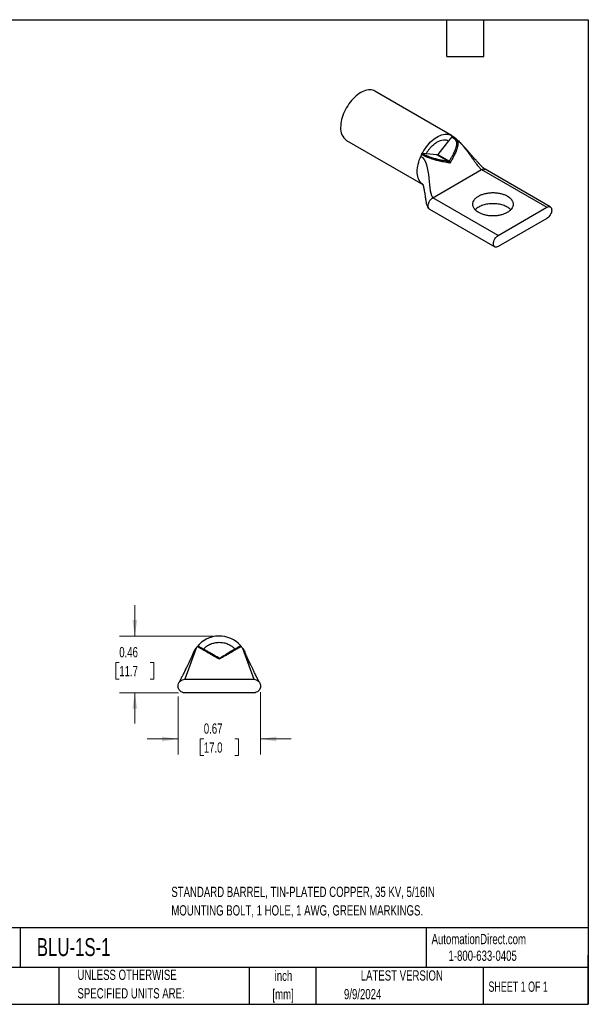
# Model space of a CAD drawing. Header units: inches. Extents: x 0.2 to 10.8, y 0.2 to 8.2.
# Tile 2 of 2: x 6.1 to 10.8, y 0.2 to 8.2. Entities that reach past the tile are written whole.
import ezdxf

# ---------------------------------------------------------------- set-up
doc = ezdxf.new("R2010")
doc.units = ezdxf.units.IN
doc.header["$MEASUREMENT"] = 0
doc.layers.add('TEXT', color=140, linetype='Continuous', lineweight=25)
doc.styles.add('SLDTEXTSTYLE0', font='TXT', dxfattribs={"width": 0.7})
doc.styles.add('SLDTEXTSTYLE1', font='TXT', dxfattribs={"width": 0.65})
doc.dimstyles.new('SLDDIMSTYLE2', dxfattribs={"dimtxt": 0.084961, "dimasz": 0.13, "dimexe": 0, "dimexo": 0.0625, "dimgap": 0.02124, "dimtad": 0, "dimtih": 1, "dimtoh": 1, "dimrnd": 1e-09, "dimdsep": 46, "dimtxsty": 'SLDTEXTSTYLE0', "dimsah": 1, "dimcen": 0.09, "dimadec": 0, "dimazin": 2, "dimtfac": 1, "dimtmove": 0, "dimatfit": 0, "dimfxl": 0, "dimfrac": 2, "dimtolj": 1, "dimtzin": 12, "dimarcsym": 0})

# ---------------------------------------------------------------- blocks, each defined once
blk = doc.blocks.new('_D_5')
at = {"color": 7, "linetype": 'Continuous', "lineweight": 0}
for p, q in [((7.0645, 3.2418), (7.0645, 3.4918)), ((7.7009, 3.2418), (6.9395, 3.2418)), ((6.9382, 3.0264), (6.9097, 3.0264)), ((6.9097, 3.0264), (6.9097, 2.8914)), ((7.1907, 3.0264), (7.2192, 3.0264)), ((7.2192, 3.0264), (7.2192, 2.8914)), ((6.9097, 2.8914), (6.9382, 2.8914)), ((7.2192, 2.8914), (7.1907, 2.8914)), ((7.4209, 2.7808), (6.9395, 2.7808)), ((7.0645, 2.7808), (7.0645, 2.5308))]:
    blk.add_line(p, q, dxfattribs=at)
at = {"color": 7, "linetype": 'Continuous', "lineweight": 18}
for points in [[(7.0645, 3.2418), (7.0845, 3.3718), (7.0445, 3.3718)], [(7.0645, 2.7808), (7.0445, 2.6508), (7.0845, 2.6508)]]:
    blk.add_solid(points, dxfattribs=at)
at = {"color": 7, "linetype": 'Continuous', "lineweight": 18, "char_height": 0.08333, "attachment_point": 1, "style": 'SLDTEXTSTYLE0'}
for s, insert in [('0.46', (6.9382, 3.1528)), ('11.7', (6.9382, 2.9988))]:
    blk.add_mtext(s, dxfattribs=dict(at, insert=insert))
blk = doc.blocks.new('_D_6')
at = {"color": 7, "linetype": 'Continuous', "lineweight": 0}
for p, q in [((7.4159, 2.7508), (7.4159, 2.2807)), ((8.0859, 2.7858), (8.0859, 2.2807)), ((7.4159, 2.4057), (7.1659, 2.4057)), ((7.6253, 2.4057), (7.5968, 2.4057)), ((7.5968, 2.4057), (7.5968, 2.2707)), ((7.8778, 2.4057), (7.9063, 2.4057)), ((7.9063, 2.4057), (7.9063, 2.2707)), ((8.0859, 2.4057), (8.3359, 2.4057)), ((7.5968, 2.2707), (7.6253, 2.2707)), ((7.9063, 2.2707), (7.8778, 2.2707))]:
    blk.add_line(p, q, dxfattribs=at)
at = {"color": 7, "linetype": 'Continuous', "lineweight": 18}
for points in [[(7.4159, 2.4057), (7.2859, 2.4257), (7.2859, 2.3857)], [(8.0859, 2.4057), (8.2159, 2.3857), (8.2159, 2.4257)]]:
    blk.add_solid(points, dxfattribs=at)
at = {"color": 7, "linetype": 'Continuous', "lineweight": 18, "char_height": 0.08333, "attachment_point": 1, "style": 'SLDTEXTSTYLE0'}
for s, insert in [('0.67', (7.6253, 2.5321)), ('17.0', (7.6253, 2.3781))]:
    blk.add_mtext(s, dxfattribs=dict(at, insert=insert))

msp = doc.modelspace()

# ---------------------------------------------------------------- linework, layer by layer
for p, q in [((9.6379, 7.3096), (9.0156, 7.6688)), ((9.6406, 7.2979), (9.6141, 7.265)), ((9.6418, 7.2972), (9.6406, 7.2979)), ((9.6645, 7.2911), (9.6677, 7.2883)), ((9.6677, 7.2883), (9.6728, 7.284)), ((8.7852, 7.2695), (9.4042, 6.9122)), ((9.6141, 7.265), (9.5262, 7.1556)), ((9.4047, 7.1617), (9.4059, 7.161)), ((9.4312, 7.1594), (9.4047, 7.1617)), ((9.5191, 7.1515), (9.4312, 7.1594)), ((9.614, 7.0967), (9.5191, 7.1515)), ((9.5262, 7.1556), (9.6211, 7.1008)), ((9.4873, 6.8034), (9.8833, 7.032)), ((9.8833, 7.032), (10.4136, 6.7258)), ((10.4411, 6.7285), (9.9108, 7.0347)), ((10.0176, 6.4972), (9.4873, 6.8034)), ((10.0176, 6.4972), (10.4136, 6.7258)), ((9.4598, 6.7108), (9.9901, 6.4047)), ((10.4136, 6.636), (10.0176, 6.4074)), ((7.4709, 2.8908), (8.0309, 2.8908)), ((8.0783, 2.8636), (8.0783, 2.8637)), ((8.0309, 2.7808), (7.4709, 2.7808))]:
    msp.add_line(p, q)
at = {"flags": 128}
for points in [[(9.0156, 7.6688), (9.0063, 7.6734), (8.9962, 7.6767), (8.9856, 7.6788), (8.9744, 7.6796), (8.9628, 7.6791), (8.9508, 7.6772), (8.9384, 7.6741), (8.9259, 7.6698), (8.9132, 7.6642), (8.9004, 7.6574), (8.8876, 7.6494), (8.8749, 7.6403), (8.8623, 7.6302), (8.85, 7.6191), (8.838, 7.607), (8.8264, 7.5941), (8.8152, 7.5805), (8.8046, 7.5661), (8.7945, 7.5512), (8.7851, 7.5357), (8.7765, 7.5199), (8.7685, 7.5037), (8.7614, 7.4873), (8.7552, 7.4708), (8.7498, 7.4543), (8.7454, 7.4378), (8.7419, 7.4216), (8.7394, 7.4057), (8.7379, 7.3901), (8.7374, 7.3751)], [(9.3956, 7.1545), (9.4041, 7.1707), (9.4134, 7.1866), (9.4234, 7.2019), (9.434, 7.2166), (9.4451, 7.2307), (9.4567, 7.244), (9.4688, 7.2565), (9.4812, 7.268), (9.4938, 7.2786), (9.5067, 7.288), (9.5196, 7.2964), (9.5326, 7.3035), (9.5455, 7.3095), (9.5582, 7.3142), (9.5707, 7.3175), (9.583, 7.3196), (9.5948, 7.3204), (9.6062, 7.3198), (9.617, 7.3179), (9.6273, 7.3146), (9.6369, 7.3101), (9.6458, 7.3043)], [(9.6499, 7.3011), (9.6501, 7.301), (9.6509, 7.3005)]]:
    msp.add_lwpolyline(points, dxfattribs=at)
for centre, radius, start, end in [((8.849, 7.362), 0.1123, 173.30258, 235.38524), ((9.6486, 7.2934), 0.00779, 80.60694, 150.49344), ((9.6694, 7.2757), 0.00891, 67.52158, 139.26376), ((9.4075, 7.1499), 0.0112, 97.80961, 159.71592), ((9.4541, 7.1281), 0.0168, 127.51427, 160.75577), ((9.6416, 7.1254), 0.026, 48.64286, 75.02528), ((9.562, 7.0977), 0.0103, 344.21265, 45.22573), ((9.6135, 7.1058), 0.00913, 273.42954, 326.56509), ((7.7509, 3.0113), 0.2305, 40.93741, 141.2012), ((7.579, 3.1494), 0.01, 60.00087, 141.22156), ((7.5863, 3.1459), 0.00944, 61.49073, 137.97639), ((7.9197, 3.1479), 0.00983, 40.95711, 119.49365), ((7.9227, 3.1494), 0.01, 38.77783, 119.9992), ((7.6972, 3.086), 0.00848, 106.0035, 158.0926), ((7.7509, 3.0733), 0.01, 240, 300), ((7.8044, 3.0859), 0.00848, 21.9081, 73.94932)]:
    msp.add_arc(centre, radius, start, end)
for points, knots in [([(9.6406, 7.2979), (9.6414, 7.2988), (9.6429, 7.3005), (9.6455, 7.3018), (9.6475, 7.3023), (9.6483, 7.3018), (9.6485, 7.3017)], [0, 0, 0, 0, 0.293504, 0.588843, 0.882463, 1, 1, 1, 1]), ([(9.6497, 7.3012), (9.649, 7.3017), (9.6478, 7.3028), (9.6464, 7.3038), (9.6458, 7.3044)], [0, 0, 0, 0, 0.500183, 1, 1, 1, 1]), ([(9.6626, 7.2816), (9.6664, 7.2777), (9.6697, 7.2736), (9.6749, 7.2642), (9.6767, 7.259), (9.6787, 7.2483), (9.6789, 7.2426), (9.6781, 7.231), (9.6771, 7.2252), (9.6731, 7.2078), (9.669, 7.1962), (9.6595, 7.1732), (9.6541, 7.1618), (9.6484, 7.1505)], [0, 0, 0, 0, 0.125, 0.125, 0.25, 0.25, 0.375, 0.375, 0.5, 0.5, 0.75, 0.75, 1, 1, 1, 1]), ([(9.6499, 7.3011), (9.6497, 7.3012), (9.6493, 7.3015), (9.6488, 7.3017), (9.6486, 7.3018)], [0, 0, 0, 0, 0.452474, 1, 1, 1, 1]), ([(9.665, 7.2909), (9.663, 7.2925), (9.6579, 7.2963), (9.6529, 7.2993), (9.6499, 7.3011)], [0, 0, 0, 0, 0.400837, 1, 1, 1, 1]), ([(9.6728, 7.284), (9.674, 7.2827), (9.6765, 7.2801), (9.6798, 7.2758), (9.6827, 7.2712), (9.6852, 7.2662), (9.6872, 7.2607), (9.6895, 7.2517), (9.6905, 7.2377), (9.6878, 7.2184), (9.6816, 7.1966), (9.672, 7.172), (9.6635, 7.1544), (9.6588, 7.1449)], [0, 0, 0, 0, 0.040298, 0.080695, 0.1215, 0.163076, 0.205848, 0.25029, 0.365976, 0.499725, 0.637855, 0.803419, 1, 1, 1, 1]), ([(9.6923, 7.267), (9.6887, 7.2703), (9.6812, 7.2773), (9.673, 7.2846), (9.6681, 7.2883), (9.6679, 7.2885)], [0, 0, 0, 0, 0.4712727, 0.9734883, 1, 1, 1, 1]), ([(9.4312, 7.1594), (9.4325, 7.1617), (9.4352, 7.1663), (9.4394, 7.1731), (9.4437, 7.1798), (9.4482, 7.1863), (9.4528, 7.1926), (9.4576, 7.1988), (9.4625, 7.2048), (9.4676, 7.2107), (9.4788, 7.2231), (9.497, 7.2402), (9.5226, 7.2579), (9.5483, 7.2698), (9.5679, 7.274), (9.5818, 7.2744), (9.5906, 7.2737), (9.599, 7.2719), (9.6069, 7.269), (9.6117, 7.2663), (9.6141, 7.265)], [0, 0, 0, 0, 0.02786, 0.055551, 0.083126, 0.110641, 0.138151, 0.165711, 0.193377, 0.221204, 0.249244, 0.374422, 0.500021, 0.625444, 0.750798, 0.801051, 0.850776, 0.900294, 0.949928, 1, 1, 1, 1]), ([(9.6916, 7.2675), (9.6926, 7.2666), (9.6982, 7.2615), (9.7081, 7.2512), (9.7225, 7.2355), (9.7378, 7.2172), (9.754, 7.1967), (9.7698, 7.1757), (9.7853, 7.1545), (9.8004, 7.1336), (9.8148, 7.1135), (9.8284, 7.0945), (9.8413, 7.0772), (9.8532, 7.0619), (9.8632, 7.05), (9.8712, 7.0415), (9.8776, 7.0357), (9.8814, 7.0332), (9.8833, 7.032)], [0, 0, 0, 0, 0.012955, 0.071234, 0.1328, 0.214208, 0.299699, 0.387842, 0.476893, 0.564935, 0.649953, 0.72991, 0.802824, 0.866884, 0.920724, 0.950774, 0.976687, 1, 1, 1, 1]), ([(9.9108, 7.0347), (9.9092, 7.0357), (9.9061, 7.0377), (9.9006, 7.0423), (9.8953, 7.0471), (9.8877, 7.0543), (9.8788, 7.0632), (9.8693, 7.0731), (9.8611, 7.0818), (9.8534, 7.0902), (9.8456, 7.0988), (9.8364, 7.1091), (9.8263, 7.1204), (9.8151, 7.1332), (9.8041, 7.1457), (9.7937, 7.1575), (9.7846, 7.168), (9.7755, 7.1782), (9.7655, 7.1896), (9.7541, 7.2024), (9.7415, 7.2163), (9.7272, 7.2317), (9.7111, 7.2487), (9.6988, 7.2606), (9.6923, 7.267)], [0, 0, 0, 0, 0.021637, 0.042411, 0.063317, 0.08411, 0.133111, 0.174021, 0.210734, 0.244617, 0.28184, 0.321229, 0.37699, 0.427545, 0.485818, 0.537696, 0.57952, 0.619496, 0.669168, 0.724809, 0.781242, 0.842061, 0.915646, 1, 1, 1, 1]), ([(9.3597, 7.0159), (9.3597, 7.035), (9.3622, 7.0556), (9.3722, 7.098), (9.3796, 7.1196), (9.3891, 7.1408)], [0, 0, 0, 0, 0.5, 0.5, 1, 1, 1, 1]), ([(9.3956, 7.1545), (9.3959, 7.1551), (9.3965, 7.1561), (9.3975, 7.1576), (9.3986, 7.1588), (9.4002, 7.1603), (9.4024, 7.1616), (9.4039, 7.1617), (9.4047, 7.1617)], [0, 0, 0, 0, 0.126679, 0.249671, 0.373056, 0.500878, 0.749652, 1, 1, 1, 1]), ([(9.4383, 7.1336), (9.4366, 7.1343), (9.4332, 7.1358), (9.4283, 7.1379), (9.4235, 7.1401), (9.4188, 7.1423), (9.4142, 7.1445), (9.4098, 7.1468), (9.4054, 7.1491), (9.4011, 7.1514), (9.3984, 7.153), (9.3969, 7.1538)], [0, 0, 0, 0, 0.111778, 0.222385, 0.332345, 0.442108, 0.552056, 0.662525, 0.773815, 0.886213, 1, 1, 1, 1]), ([(9.4059, 7.161), (9.4081, 7.1598), (9.4124, 7.1573), (9.4189, 7.1538), (9.4253, 7.1504), (9.4315, 7.1473), (9.4377, 7.1442), (9.4419, 7.1423), (9.4439, 7.1414)], [0, 0, 0, 0, 0.189949, 0.369856, 0.540199, 0.701543, 0.854551, 1, 1, 1, 1]), ([(9.5719, 7.0949), (9.5679, 7.0957), (9.5603, 7.0972), (9.549, 7.0997), (9.5383, 7.1021), (9.5282, 7.1046), (9.5186, 7.107), (9.5077, 7.1099), (9.4955, 7.1134), (9.4822, 7.1175), (9.47, 7.1216), (9.4587, 7.1256), (9.4482, 7.1296), (9.4416, 7.1323), (9.4383, 7.1336)], [0, 0, 0, 0, 0.099899, 0.192772, 0.27885, 0.358434, 0.431878, 0.499588, 0.605036, 0.699604, 0.782213, 0.858512, 0.930506, 1, 1, 1, 1]), ([(9.5692, 7.105), (9.5599, 7.1068), (9.5505, 7.1088), (9.531, 7.1131), (9.5209, 7.1155), (9.5052, 7.1197), (9.4998, 7.1212), (9.4889, 7.1244), (9.4833, 7.1262), (9.472, 7.13), (9.4663, 7.1321), (9.455, 7.1366), (9.4493, 7.139), (9.4439, 7.1414)], [0, 0, 0, 0, 0.25, 0.25, 0.5, 0.5, 0.625, 0.625, 0.75, 0.75, 0.875, 0.875, 1, 1, 1, 1]), ([(9.5191, 7.1515), (9.5195, 7.1515), (9.5202, 7.1515), (9.5214, 7.1518), (9.5228, 7.1525), (9.5245, 7.1537), (9.5256, 7.1549), (9.5262, 7.1556)], [0, 0, 0, 0, 0.166976, 0.332036, 0.500342, 0.749425, 1, 1, 1, 1]), ([(9.6211, 7.1008), (9.6262, 7.1096), (9.6356, 7.1261), (9.6443, 7.1428), (9.6484, 7.1505)], [0, 0, 0, 0, 0.534783, 1, 1, 1, 1]), ([(9.6588, 7.1449), (9.6566, 7.1406), (9.652, 7.1316), (9.6442, 7.1173), (9.6354, 7.1016), (9.629, 7.0907), (9.6257, 7.085)], [0, 0, 0, 0, 0.21249, 0.449425, 0.711719, 1, 1, 1, 1]), ([(9.6257, 7.085), (9.616, 7.0866), (9.5984, 7.0897), (9.5801, 7.0932), (9.5719, 7.0949)], [0, 0, 0, 0, 0.550712, 1, 1, 1, 1]), ([(9.6257, 7.085), (9.6254, 7.0853), (9.6248, 7.0864), (9.6232, 7.0885), (9.6212, 7.0909), (9.6192, 7.0929), (9.6175, 7.0944), (9.6158, 7.0957), (9.6146, 7.0964), (9.614, 7.0967)], [0, 0, 0, 0, 0.088486, 0.249498, 0.499571, 0.636484, 0.751413, 0.882762, 1, 1, 1, 1]), ([(9.6211, 7.1008), (9.6214, 7.1005), (9.6219, 7.1), (9.6226, 7.0989), (9.6234, 7.0976), (9.6241, 7.0958), (9.6249, 7.093), (9.6255, 7.0898), (9.6257, 7.0869), (9.6257, 7.0855), (9.6257, 7.085)], [0, 0, 0, 0, 0.07671, 0.159501, 0.24876, 0.363586, 0.500478, 0.749416, 0.911859, 1, 1, 1, 1]), ([(9.3891, 6.9249), (9.3796, 6.9351), (9.3722, 6.9482), (9.3622, 6.979), (9.3597, 6.9967), (9.3597, 7.0159)], [0, 0, 0, 0, 0.5, 0.5, 1, 1, 1, 1]), ([(9.8833, 7.032), (9.8858, 7.0333), (9.8909, 7.0359), (9.8982, 7.0374), (9.9051, 7.0373), (9.9089, 7.0355), (9.9108, 7.0347)], [0, 0, 0, 0, 0.250026, 0.500052, 0.750077, 1, 1, 1, 1]), ([(9.3891, 6.9249), (9.3942, 6.9218), (9.3994, 6.9186), (9.4034, 6.9137), (9.4035, 6.9136)], [0, 0, 0, 0, 0.967362, 1, 1, 1, 1]), ([(9.4039, 6.9128), (9.403, 6.9132), (9.3975, 6.9163), (9.3929, 6.921), (9.3891, 6.9249)], [0, 0, 0, 0, 0.159674, 1, 1, 1, 1]), ([(9.403, 6.9143), (9.403, 6.9143), (9.403, 6.9144), (9.4033, 6.914), (9.4038, 6.9131), (9.4044, 6.9118), (9.4058, 6.9086), (9.4074, 6.9041), (9.409, 6.899), (9.4105, 6.8936), (9.4121, 6.887), (9.4138, 6.8789), (9.4156, 6.8693), (9.4178, 6.8565), (9.4203, 6.8399), (9.4231, 6.8198), (9.4257, 6.8004), (9.4281, 6.7849), (9.4302, 6.773), (9.4323, 6.7627), (9.4348, 6.7522), (9.4382, 6.7413), (9.4426, 6.7304), (9.448, 6.7213), (9.4541, 6.7147), (9.4578, 6.7121), (9.4598, 6.7108)], [0, 0, 0, 0, 0.009972, 0.040793, 0.069848, 0.113416, 0.161112, 0.207528, 0.244317, 0.275923, 0.306748, 0.346902, 0.389237, 0.430887, 0.500443, 0.578614, 0.653767, 0.714835, 0.74824, 0.783106, 0.826437, 0.862593, 0.90358, 0.949714, 0.974233, 1, 1, 1, 1]), ([(9.8592, 6.6834), (9.8574, 6.6844), (9.8538, 6.6866), (9.8487, 6.69), (9.844, 6.6934), (9.8395, 6.6971), (9.8353, 6.7008), (9.8315, 6.7046), (9.8279, 6.7086), (9.8234, 6.7142), (9.8186, 6.7216), (9.8144, 6.7309), (9.8118, 6.7405), (9.8106, 6.7535), (9.8135, 6.7697), (9.8235, 6.7877), (9.8387, 6.8038), (9.8586, 6.8176), (9.8824, 6.8291), (9.9103, 6.8379), (9.9416, 6.8436), (9.9696, 6.8453), (9.9921, 6.8446), (10.0087, 6.8431), (10.0249, 6.8407), (10.0401, 6.8374), (10.0544, 6.8334), (10.0675, 6.8287), (10.0799, 6.8234), (10.0874, 6.8193), (10.0912, 6.8172)], [0, 0, 0, 0, 0.015126, 0.030152, 0.045113, 0.06004, 0.074969, 0.089933, 0.104966, 0.120101, 0.152257, 0.184454, 0.217295, 0.250177, 0.315811, 0.380082, 0.440029, 0.500016, 0.559963, 0.61995, 0.684221, 0.749856, 0.782697, 0.815578, 0.847735, 0.879932, 0.910076, 0.939956, 0.96984, 1, 1, 1, 1]), ([(10.0912, 6.8172), (10.093, 6.8162), (10.0966, 6.814), (10.1017, 6.8107), (10.1064, 6.8072), (10.1109, 6.8035), (10.1151, 6.7998), (10.1189, 6.796), (10.1225, 6.792), (10.127, 6.7864), (10.1318, 6.779), (10.136, 6.7697), (10.1386, 6.7601), (10.1398, 6.7471), (10.1369, 6.7309), (10.127, 6.7129), (10.1117, 6.6968), (10.0918, 6.683), (10.068, 6.6715), (10.0401, 6.6627), (10.0088, 6.657), (9.9808, 6.6553), (9.9583, 6.656), (9.9417, 6.6575), (9.9255, 6.6599), (9.9103, 6.6632), (9.896, 6.6672), (9.8829, 6.6719), (9.8705, 6.6772), (9.863, 6.6813), (9.8592, 6.6834)], [0, 0, 0, 0, 0.015126, 0.030152, 0.045113, 0.06004, 0.074969, 0.089933, 0.104966, 0.120101, 0.152257, 0.184454, 0.217295, 0.250177, 0.315811, 0.380082, 0.440029, 0.500016, 0.559963, 0.61995, 0.684221, 0.749856, 0.782697, 0.815578, 0.847735, 0.879932, 0.910076, 0.939956, 0.96984, 1, 1, 1, 1]), ([(9.4598, 6.7108), (9.4598, 6.7108), (9.4578, 6.7116), (9.4548, 6.7147), (9.4511, 6.7203), (9.4488, 6.7274), (9.4486, 6.7332), (9.4484, 6.736)], [0, 0, 0, 0, 0.000103, 0.250077, 0.500052, 0.750026, 1, 1, 1, 1]), ([(10.0912, 6.7274), (10.0859, 6.7302), (10.0754, 6.7359), (10.0574, 6.7427), (10.0381, 6.7482), (10.0178, 6.7522), (9.9967, 6.7546), (9.9752, 6.7554), (9.9537, 6.7546), (9.9326, 6.7522), (9.9123, 6.7482), (9.893, 6.7427), (9.8751, 6.7358), (9.8589, 6.7276), (9.8449, 6.7182), (9.8355, 6.7107), (9.8318, 6.7062), (9.8311, 6.7054)], [0, 0, 0, 0, 0.07033, 0.140661, 0.210991, 0.281322, 0.351652, 0.421983, 0.492313, 0.562644, 0.632974, 0.703305, 0.773635, 0.843966, 0.914296, 0.984627, 1, 1, 1, 1]), ([(10.1193, 6.7054), (10.1186, 6.7062), (10.1148, 6.7107), (10.1057, 6.7183), (10.096, 6.7244), (10.0912, 6.7274)], [0, 0, 0, 0, 0.098526, 0.549263, 1, 1, 1, 1]), ([(10.4136, 6.7258), (10.4187, 6.7287), (10.4238, 6.7305), (10.4332, 6.7314), (10.4375, 6.7306), (10.4447, 6.7265), (10.4476, 6.7231), (10.4515, 6.7145), (10.4525, 6.7092), (10.4525, 6.6975), (10.4515, 6.691), (10.4476, 6.6779), (10.4447, 6.6713), (10.4375, 6.6588), (10.4332, 6.653), (10.4238, 6.643), (10.4187, 6.6389), (10.4136, 6.636)], [0, 0, 0, 0, 0.125, 0.125, 0.25, 0.25, 0.375, 0.375, 0.5, 0.5, 0.625, 0.625, 0.75, 0.75, 0.875, 0.875, 1, 1, 1, 1]), ([(9.9787, 6.4299), (9.9787, 6.4357), (9.9797, 6.4422), (9.9836, 6.4553), (9.9865, 6.462), (9.9937, 6.4744), (9.998, 6.4802), (10.0074, 6.4902), (10.0125, 6.4943), (10.0176, 6.4972)], [0, 0, 0, 0, 0.25, 0.25, 0.5, 0.5, 0.75, 0.75, 1, 1, 1, 1]), ([(10.0176, 6.4074), (10.0125, 6.4045), (10.0074, 6.4027), (9.998, 6.4018), (9.9937, 6.4026), (9.9865, 6.4068), (9.9836, 6.4101), (9.9797, 6.4187), (9.9787, 6.424), (9.9787, 6.4299)], [0, 0, 0, 0, 0.25, 0.25, 0.5, 0.5, 0.75, 0.75, 1, 1, 1, 1]), ([(7.54, 3.1028), (7.5413, 3.1063), (7.5468, 3.1208), (7.5555, 3.1337), (7.5621, 3.1435)], [0, 0, 0, 0, 0.241821, 1, 1, 1, 1]), ([(7.5712, 3.1557), (7.5716, 3.1562), (7.5724, 3.157), (7.5739, 3.1581), (7.5755, 3.1588), (7.5777, 3.1595), (7.5808, 3.1596), (7.5829, 3.1586), (7.584, 3.1581)], [0, 0, 0, 0, 0.126679, 0.249671, 0.373056, 0.500878, 0.749652, 1, 1, 1, 1]), ([(7.5793, 3.1522), (7.5786, 3.1525), (7.5774, 3.1531), (7.5759, 3.1538), (7.5746, 3.1543), (7.5735, 3.1548), (7.5727, 3.1551), (7.5721, 3.1554), (7.5716, 3.1555), (7.5713, 3.1557), (7.5713, 3.1557), (7.5712, 3.1557)], [0, 0, 0, 0, 0.111778, 0.222385, 0.332345, 0.442108, 0.552056, 0.662525, 0.773815, 0.886213, 1, 1, 1, 1]), ([(7.6893, 3.0891), (7.685, 3.0916), (7.6767, 3.0965), (7.6647, 3.1035), (7.6537, 3.1099), (7.6437, 3.1157), (7.6346, 3.121), (7.6247, 3.1268), (7.6142, 3.1329), (7.6039, 3.1389), (7.5955, 3.1437), (7.5887, 3.1474), (7.5832, 3.1503), (7.5806, 3.1516), (7.5793, 3.1522)], [0, 0, 0, 0, 0.099899, 0.192772, 0.27885, 0.358434, 0.431878, 0.499588, 0.605036, 0.699604, 0.782213, 0.858512, 0.930506, 1, 1, 1, 1]), ([(7.584, 3.1581), (7.5841, 3.1581), (7.5842, 3.158), (7.5848, 3.1577), (7.5857, 3.1571), (7.587, 3.1564), (7.5887, 3.1554), (7.5901, 3.1546), (7.5908, 3.1542)], [0, 0, 0, 0, 0.189949, 0.369856, 0.540199, 0.701543, 0.854551, 1, 1, 1, 1]), ([(7.6949, 3.0941), (7.6846, 3.1), (7.6745, 3.1059), (7.6545, 3.1174), (7.6446, 3.1231), (7.6304, 3.1313), (7.6258, 3.134), (7.6169, 3.1391), (7.6127, 3.1416), (7.6049, 3.1461), (7.6014, 3.1481), (7.5953, 3.1516), (7.5927, 3.1531), (7.5908, 3.1542)], [0, 0, 0, 0, 0.25, 0.25, 0.5, 0.5, 0.625, 0.625, 0.75, 0.75, 0.875, 0.875, 1, 1, 1, 1]), ([(7.6215, 3.1365), (7.6234, 3.1384), (7.6272, 3.1421), (7.6331, 3.1475), (7.6392, 3.1526), (7.6456, 3.1574), (7.6521, 3.1619), (7.6589, 3.1661), (7.6658, 3.17), (7.673, 3.1736), (7.6889, 3.1808), (7.7146, 3.1889), (7.7509, 3.1924), (7.7871, 3.1889), (7.8149, 3.1802), (7.8345, 3.1709), (7.847, 3.1637), (7.8588, 3.1556), (7.87, 3.1466), (7.8768, 3.1398), (7.8802, 3.1365)], [0, 0, 0, 0, 0.02786, 0.055551, 0.083126, 0.110641, 0.138151, 0.165711, 0.193377, 0.221204, 0.249244, 0.374422, 0.500021, 0.625444, 0.750798, 0.801051, 0.850776, 0.900294, 0.949928, 1, 1, 1, 1]), ([(7.9149, 3.1564), (7.9136, 3.1557), (7.9118, 3.1547), (7.9069, 3.1518), (7.9037, 3.15), (7.8962, 3.1457), (7.8919, 3.1432), (7.8826, 3.1378), (7.8776, 3.1349), (7.8623, 3.1261), (7.8514, 3.1198), (7.8293, 3.1071), (7.8181, 3.1006), (7.8067, 3.094)], [0, 0, 0, 0, 0.125, 0.125, 0.25, 0.25, 0.375, 0.375, 0.5, 0.5, 0.75, 0.75, 1, 1, 1, 1]), ([(7.9271, 3.1543), (7.9266, 3.1541), (7.9256, 3.1537), (7.9236, 3.1527), (7.9212, 3.1516), (7.9183, 3.1501), (7.9148, 3.1483), (7.9087, 3.145), (7.8982, 3.1391), (7.8821, 3.1297), (7.8624, 3.1183), (7.8391, 3.1047), (7.8217, 3.0945), (7.8122, 3.089)], [0, 0, 0, 0, 0.040298, 0.080695, 0.1215, 0.163076, 0.205848, 0.25029, 0.365976, 0.499725, 0.637855, 0.803419, 1, 1, 1, 1]), ([(7.9177, 3.1581), (7.9183, 3.1584), (7.9193, 3.1589), (7.921, 3.1594), (7.9228, 3.1595), (7.9251, 3.1593), (7.928, 3.1583), (7.9297, 3.1566), (7.9305, 3.1557)], [0, 0, 0, 0, 0.126679, 0.249671, 0.373056, 0.500878, 0.749652, 1, 1, 1, 1]), ([(7.9305, 3.1557), (7.9296, 3.1568), (7.9278, 3.159), (7.9259, 3.1612), (7.925, 3.1623)], [0, 0, 0, 0, 0.500183, 1, 1, 1, 1]), ([(7.9305, 3.1557), (7.9305, 3.1557), (7.9304, 3.1556), (7.9297, 3.1554), (7.9287, 3.155), (7.9277, 3.1546), (7.9271, 3.1543)], [0, 0, 0, 0, 0.253921, 0.50427, 0.752449, 1, 1, 1, 1]), ([(7.9397, 3.1435), (7.9463, 3.1337), (7.955, 3.1208), (7.9605, 3.1063), (7.9618, 3.1027)], [0, 0, 0, 0, 0.7569, 1, 1, 1, 1]), ([(7.5394, 3.103), (7.5393, 3.1027), (7.539, 3.1021), (7.5376, 3.0989), (7.5349, 3.093), (7.5308, 3.0841), (7.5265, 3.0748), (7.5225, 3.0662), (7.519, 3.0586), (7.5159, 3.0519), (7.5129, 3.0455), (7.5096, 3.0386), (7.5055, 3.03), (7.5007, 3.0199), (7.4953, 3.0085), (7.4894, 2.9961), (7.4826, 2.9822), (7.4752, 2.967), (7.468, 2.9523), (7.4623, 2.9407), (7.4575, 2.9312), (7.4532, 2.9225), (7.448, 2.9121), (7.4422, 2.9005), (7.436, 2.8883), (7.4311, 2.8786), (7.4276, 2.8718), (7.4255, 2.8677), (7.4239, 2.8646), (7.4236, 2.8639), (7.4235, 2.8636)], [0, 0, 0, 0, 0.030153, 0.058401, 0.110541, 0.157576, 0.198961, 0.23745, 0.266517, 0.289205, 0.313084, 0.338389, 0.365113, 0.407552, 0.446904, 0.485976, 0.537238, 0.59262, 0.643834, 0.690224, 0.713494, 0.744179, 0.78197, 0.825325, 0.871958, 0.918736, 0.941045, 0.962055, 0.981581, 1, 1, 1, 1]), ([(7.7509, 3.0535), (7.7395, 3.0601), (7.7189, 3.072), (7.6985, 3.0838), (7.6893, 3.0891)], [0, 0, 0, 0, 0.550712, 1, 1, 1, 1]), ([(7.7509, 3.0535), (7.7507, 3.054), (7.7502, 3.0553), (7.7493, 3.0577), (7.7483, 3.0602), (7.7474, 3.0622), (7.7468, 3.0634), (7.7462, 3.0643), (7.746, 3.0646), (7.7459, 3.0647)], [0, 0, 0, 0, 0.088486, 0.249498, 0.499571, 0.636484, 0.751413, 0.882762, 1, 1, 1, 1]), ([(7.8122, 3.089), (7.8079, 3.0865), (7.7988, 3.0812), (7.7843, 3.0728), (7.7681, 3.0635), (7.7568, 3.0569), (7.7509, 3.0535)], [0, 0, 0, 0, 0.21249, 0.449425, 0.711719, 1, 1, 1, 1]), ([(7.7559, 3.0647), (7.7558, 3.0646), (7.7557, 3.0645), (7.7554, 3.064), (7.7549, 3.0633), (7.7544, 3.0622), (7.7535, 3.0602), (7.7525, 3.0577), (7.7515, 3.0553), (7.7511, 3.054), (7.7509, 3.0535)], [0, 0, 0, 0, 0.07671, 0.159501, 0.24876, 0.363586, 0.500478, 0.749416, 0.911859, 1, 1, 1, 1]), ([(7.7559, 3.0647), (7.765, 3.0699), (7.782, 3.0797), (7.7989, 3.0895), (7.8067, 3.094)], [0, 0, 0, 0, 0.534783, 1, 1, 1, 1]), ([(8.0779, 2.8645), (8.0775, 2.8652), (8.0763, 2.8675), (8.0715, 2.877), (8.0638, 2.8923), (8.0546, 2.9104), (8.0462, 2.9272), (8.0387, 2.9424), (8.0319, 2.9562), (8.0258, 2.9686), (8.0201, 2.9802), (8.0144, 2.992), (8.0084, 3.0046), (8.0017, 3.0185), (7.995, 3.0327), (7.9896, 3.0441), (7.9857, 3.0524), (7.9829, 3.0585), (7.9797, 3.0653), (7.9759, 3.0735), (7.9716, 3.0828), (7.9681, 3.0903), (7.9656, 3.0958), (7.964, 3.0993), (7.9628, 3.1021), (7.9625, 3.1027), (7.9623, 3.103)], [0, 0, 0, 0, 0.018283, 0.058164, 0.133063, 0.201171, 0.259478, 0.31393, 0.362915, 0.405543, 0.445824, 0.485441, 0.530313, 0.580106, 0.634816, 0.685233, 0.707915, 0.729015, 0.755159, 0.79006, 0.832776, 0.882187, 0.909146, 0.937593, 0.967722, 1, 1, 1, 1]), ([(7.4159, 2.8358), (7.4159, 2.843), (7.4173, 2.8502), (7.4228, 2.8635), (7.4269, 2.8696), (7.4371, 2.8798), (7.4432, 2.8838), (7.4565, 2.8893), (7.4637, 2.8908), (7.4709, 2.8908)], [0, 0, 0, 0, 0.25, 0.25, 0.5, 0.5, 0.75, 0.75, 1, 1, 1, 1]), ([(8.0309, 2.8908), (8.0381, 2.8908), (8.0453, 2.8893), (8.0586, 2.8838), (8.0647, 2.8798), (8.0749, 2.8696), (8.0789, 2.8635), (8.0845, 2.8502), (8.0859, 2.843), (8.0859, 2.8286), (8.0845, 2.8214), (8.0789, 2.8081), (8.0749, 2.802), (8.0647, 2.7918), (8.0586, 2.7877), (8.0453, 2.7822), (8.0381, 2.7808), (8.0309, 2.7808)], [0, 0, 0, 0, 0.125, 0.125, 0.25, 0.25, 0.375, 0.375, 0.5, 0.5, 0.625, 0.625, 0.75, 0.75, 0.875, 0.875, 1, 1, 1, 1]), ([(7.4709, 2.7808), (7.4637, 2.7808), (7.4565, 2.7822), (7.4432, 2.7877), (7.4371, 2.7918), (7.4269, 2.802), (7.4228, 2.8081), (7.4173, 2.8214), (7.4159, 2.8286), (7.4159, 2.8358)], [0, 0, 0, 0, 0.25, 0.25, 0.5, 0.5, 0.75, 0.75, 1, 1, 1, 1])]:
    msp.add_open_spline(points, degree=3, knots=knots)
for points in [[(9.6418, 7.2972), (9.6494, 7.2928), (9.6566, 7.2877), (9.6626, 7.2816)], [(9.3956, 7.1545), (9.3934, 7.1501), (9.3912, 7.1455), (9.3891, 7.1408)], [(9.3891, 7.1408), (9.4725, 7.0927), (9.4456, 6.8274), (9.4873, 6.8034)], [(9.3969, 7.1538), (9.3965, 7.154), (9.3961, 7.1543), (9.3956, 7.1545)], [(9.614, 7.0967), (9.5994, 7.0992), (9.5845, 7.1019), (9.5692, 7.105)], [(9.4484, 6.736), (9.4484, 6.7412), (9.45, 6.7526), (9.4571, 6.7711), (9.4692, 6.7891), (9.4806, 6.7995), (9.4873, 6.8034)], [(7.5621, 3.1435), (7.5621, 3.1435), (7.4709, 2.8908), (7.4709, 2.8908)], [(7.5712, 3.1557), (7.5681, 3.1518), (7.565, 3.1477), (7.5621, 3.1435)], [(7.5712, 3.1557), (7.5712, 3.1557), (7.5712, 3.1557), (7.5712, 3.1557)], [(7.9177, 3.1581), (7.9176, 3.1581), (7.9169, 3.1576), (7.9149, 3.1564)], [(7.9305, 3.1557), (7.9305, 3.1557), (7.9305, 3.1557), (7.9305, 3.1557)], [(7.9397, 3.1435), (7.9367, 3.1477), (7.9337, 3.1518), (7.9305, 3.1557)], [(7.9397, 3.1435), (7.9397, 3.1435), (8.0309, 2.8908), (8.0309, 2.8908)], [(7.7459, 3.0647), (7.7288, 3.0745), (7.7117, 3.0844), (7.6949, 3.0941)]]:
    msp.add_open_spline(points, degree=3)
at = {"layer": 'TEXT'}
for p, q in [((0.25, 8.25), (10.75, 8.25)), ((9.6, 7.95), (9.6, 8.25)), ((9.9, 7.95), (9.9, 8.25)), ((10.75, 8.25), (10.75, 0.25)), ((9.6, 7.95), (9.9, 7.95)), ((10.75, 0.8711), (0.25, 0.8711)), ((6.1322, 0.8711), (6.1322, 0.55)), ((9.4321, 0.8711), (9.4321, 0.55)), ((10.75, 0.25), (10.75, 0.65)), ((10.75, 0.55), (0.25, 0.55)), ((6.448, 0.55), (6.448, 0.25)), ((7.9931, 0.55), (7.9931, 0.25)), ((8.5359, 0.55), (8.5359, 0.25)), ((9.8956, 0.55), (9.8956, 0.25)), ((0.25, 0.25), (10.75, 0.25))]:
    msp.add_line(p, q, dxfattribs=at)

# ---------------------------------------------------------------- texts
at = {"color": 7, "linetype": 'Continuous', "lineweight": 0, "char_height": 0.083333, "attachment_point": 1, "style": 'SLDTEXTSTYLE0'}
for s, insert in [('STANDARD BARREL, TIN-PLATED COPPER, 35 KV, 5/16IN', (7.3614, 1.2053)), ('MOUNTING BOLT, 1 HOLE, 1 AWG, GREEN MARKINGS.', (7.3614, 1.0549))]:
    msp.add_mtext(s, dxfattribs=dict(at, insert=insert))
at = {"color": 179, "linetype": 'Continuous', "lineweight": 18, "char_height": 0.083333, "attachment_point": 1, "style": 'SLDTEXTSTYLE0'}
for s, insert in [('AutomationDirect.com', (9.4762, 0.8219)), ('1-800-633-0405', (9.6138, 0.6865))]:
    msp.add_mtext(s, dxfattribs=dict(at, insert=insert))
at = {"layer": 'TEXT'}
for s, insert, char_height, attachment_point, style in [('BLU-1S-1', (6.268, 0.788), 0.14583, 1, 'SLDTEXTSTYLE0'), ('UNLESS OTHERWISE', (6.5987, 0.5315), 0.083333, 1, 'SLDTEXTSTYLE0'), ('inch', (8.2726, 0.5235), 0.08333, 2, 'SLDTEXTSTYLE0'), ('LATEST VERSION', (9.2343, 0.5261), 0.083333, 2, 'SLDTEXTSTYLE0'), ('SHEET 1 OF 1', (9.9386, 0.4351), 0.083333, 1, 'SLDTEXTSTYLE1'), ('SPECIFIED UNITS ARE:', (6.5987, 0.381), 0.083333, 1, 'SLDTEXTSTYLE0'), ('[mm]', (8.2698, 0.373), 0.08333, 2, 'SLDTEXTSTYLE0'), ('9/9/2024', (8.7643, 0.3743), 0.08333, 1, 'SLDTEXTSTYLE0')]:
    msp.add_mtext(s, dxfattribs=dict(at, insert=insert, char_height=char_height, attachment_point=attachment_point, style=style))

# ---------------------------------------------------------------- dimensions: what is measured, and where the dimension line sits
at = {"color": 7, "linetype": 'Continuous', "lineweight": 18}
dim = msp.add_linear_dim(base=(7.0645, 3.2418), p1=(7.4709, 2.7808), p2=(7.7509, 3.2418), angle=90, dimstyle='SLDDIMSTYLE2', dxfattribs=at)
dim.commit()
dim.dimension.update_dxf_attribs({"geometry": '_D_5', "text_midpoint": (7.0645, 3.0264), "dimtype": 160})
dim = msp.add_linear_dim(base=(8.0859, 2.4057), p1=(7.4159, 2.8358), p2=(8.0859, 2.8358), dimstyle='SLDDIMSTYLE2', dxfattribs=at)
dim.commit()
dim.dimension.update_dxf_attribs({"geometry": '_D_6', "text_midpoint": (7.7516, 2.4057), "dimtype": 160})

doc.saveas('drawing.dxf')
